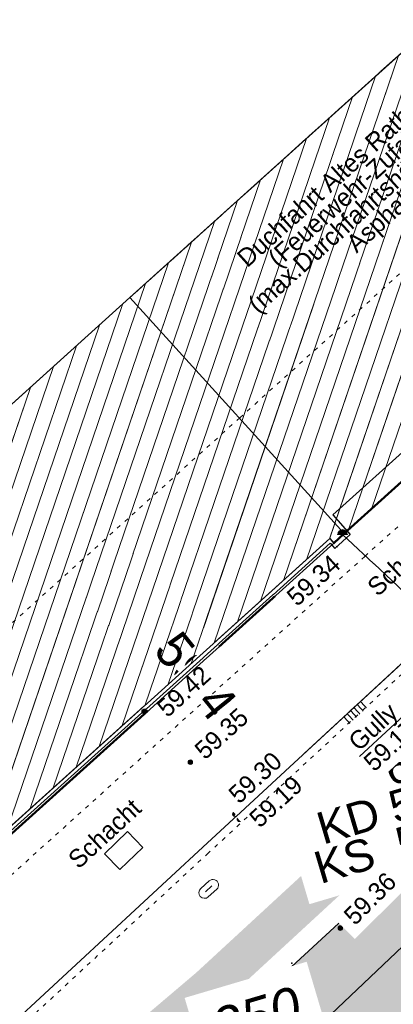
# Model space of a CAD drawing. Header units: millimetres. Extents: x 32365810 to 32368499, y 5620272 to 5622478.
# Tile 201 of 249: x 32366686.23 to 32366695.51, y 5620737.9 to 5620762.39. Entities that reach past the tile are written whole.
import ezdxf

# ---------------------------------------------------------------- set-up
doc = ezdxf.new("R2010")
doc.units = ezdxf.units.MM
for name, pattern in [('1000.100', [0]), ('1000.104', [0.225, 0.075, -0.15]), ('1000.196', [0.225, 0.075, -0.15]), ('1000.300', [0]), ('1000.325', [0]), ('1600.1047', [0]), ('1600.2028', [0]), ('1600.2305', [0.75, 0.5, 0, 0, -0.25]), ('1600.2505', [0]), ('1600.2507', [0]), ('GELTUNGSBEREICH', [8.5, 7, -1.5])]:
    doc.linetypes.add(name, pattern=pattern)
doc.layers.get('0').update_dxf_attribs({"color": 1, "linetype": 'CONTINUOUS'})
for name, color, linetype in [('_K_Fahrbahnmarkierung', 251, 'CONTINUOUS'), ('_K_Gebäude', 251, 'CONTINUOUS'), ('_K_Höhen_ gemessen (NHN)', 251, 'CONTINUOUS'), ('_K_Siedlungsflächen - Bauwerke u. Einrichtungen', 251, 'CONTINUOUS'), ('_K_Topographie_ örtl. Aufnahme', 251, 'CONTINUOUS'), ('GELTUNGSBEREICH_B', 7, 'CONTINUOUS'), ('UMGR_GELTUNGSBEREICH', 7, 'CONTINUOUS'), ('UMGR_STRASSENVERKEHRSFLÄCHE', 7, 'CONTINUOUS')]:
    doc.layers.add(name, color=color, linetype=linetype)
doc.layers.add('_K_Flurstücke_Grenzpunkte', color=251, linetype='CONTINUOUS', lineweight=50)
for name, color, linetype, transparency in [('Beschriftung Kanalbestand (AMT 66)', 7, 'CONTINUOUS', 0.75), ('Beschriftung Topographie', 7, 'CONTINUOUS', 0.75), ('EFB-_ Dachhöhen Bestandsgebäude (NHN)', 7, 'CONTINUOUS', 0.75), ('Fahrbahnmarkierung', 7, 'CONTINUOUS', 0.75), ('Flurstücke_Grenzpunkte', 11, 'CONTINUOUS', 0.75), ('Gebäude', 31, 'CONTINUOUS', 0.75), ('Höhen_ gemessen (NHN)', 7, 'CONTINUOUS', 0.75), ('Höhentexte_ gemessen (NHN)', 7, 'CONTINUOUS', 0.75), ('Leitungen Kanalbestand (AMT 66)', 7, 'CONTINUOUS', 0.75), ('Siedlungsflächen - Bauwerke u. Einrichtungen', 51, 'CONTINUOUS', 0.75), ('Stromversorgung', 7, 'CONTINUOUS', 0.75), ('Symbole Topographie', 7, 'CONTINUOUS', 0.75), ('Topgraphie_ weitere örtliche Aufnahme', 7, 'CONTINUOUS', 0.75), ('Topographie_ örtl. Aufnahme', 7, 'CONTINUOUS', 0.75), ('weitere Entwässerungsleitungen', 7, 'CONTINUOUS', 0.75)]:
    doc.layers.add(name, color=color, linetype=linetype, transparency=transparency)
doc.layers.add('STRASSENVERKEHRSFLÄCHE_FA', color=7, linetype='CONTINUOUS', true_color=0xfff5bf)
doc.styles.add('Arial', font='arial.ttf')
doc.styles.add('Beschriftung schwarz_ Stift 0.25', font='GOTHIC.TTF')
doc.styles.add('Beschriftung Topographie_ blau', font='GOTHIC.TTF')
doc.styles.add('Flurstücksnummer - K 10 700', font='ariali.ttf')
doc.styles.add('Höhe NHN_ gemessen_ schwarz', font='GOTHIC.TTF')
doc.styles.add('Kanal_ Höhe_ NHN (Deckel_Sohle)_ lila', font='GOTHIC.TTF')

# ---------------------------------------------------------------- blocks, each defined once
blk = doc.blocks.new('S1000.15')
at = {"color": 0, "lineweight": -2}
for p, q in [((-0.5, 0.05), (-0.485, 0.1)), ((0.495, 0.05), (-0.5, 0.05)), ((-0.5, -0.05), (-0.5, 0)), ((-0.5, 0), (0.5, 0)), ((-0.485, 0.1), (0.49, 0.1)), ((-0.475, 0.15), (-0.455, 0.2)), ((0.475, 0.15), (-0.475, 0.15)), ((-0.455, 0.2), (0.455, 0.2)), ((-0.43, 0.25), (-0.4, 0.3)), ((0.43, 0.25), (-0.43, 0.25)), ((-0.4, 0.3), (0.395, 0.3)), ((-0.355, 0.35), (-0.295, 0.4)), ((0.36, 0.35), (-0.355, 0.35)), ((-0.295, 0.4), (0.3, 0.4)), ((0.22, 0.45), (-0.215, 0.45)), ((0.3, 0.4), (0.22, 0.45)), ((0.395, 0.3), (0.36, 0.35)), ((0.455, 0.2), (0.43, 0.25)), ((0.49, 0.1), (0.475, 0.15)), ((0.5, 0), (0.495, 0.05)), ((0.495, -0.05), (-0.5, -0.05)), ((-0.475, -0.15), (-0.49, -0.1)), ((-0.49, -0.1), (0.485, -0.1)), ((0.475, -0.15), (-0.475, -0.15)), ((-0.43, -0.25), (-0.455, -0.2)), ((-0.455, -0.2), (0.46, -0.2)), ((0.425, -0.25), (-0.43, -0.25)), ((-0.355, -0.35), (-0.4, -0.3)), ((-0.4, -0.3), (0.395, -0.3)), ((0.345, -0.35), (-0.355, -0.35)), ((-0.205, -0.45), (-0.29, -0.4)), ((-0.29, -0.4), (0.285, -0.4)), ((0.2, -0.45), (-0.205, -0.45)), ((0.285, -0.4), (0.345, -0.35)), ((0.395, -0.3), (0.425, -0.25)), ((0.46, -0.2), (0.475, -0.15)), ((0.485, -0.1), (0.495, -0.05))]:
    blk.add_line(p, q, dxfattribs=at)
blk.add_circle((0, 0), 0.5, dxfattribs=at)
blk = doc.blocks.new('S1000.217')
at = {"color": 0, "lineweight": -2}
for p, q in [((-0.25, 0.25), (0.25, 0.25)), ((-0.19, 0), (0.19, 0)), ((0.25, -0.25), (-0.25, -0.25))]:
    blk.add_line(p, q, dxfattribs=at)
for centre, start, end in [((-0.25, 0), 90, 270), ((0.25, 0), 270, 90)]:
    blk.add_arc(centre, 0.25, start, end, dxfattribs=at)
blk = doc.blocks.new('S1000.474')
at = {"lineweight": -2}
blk.add_hatch(color=0, dxfattribs=at).paths.add_polyline_path([(-0.125, 0), (-0.120741, 0.032352), (-0.108253, 0.0625), (-0.088388, 0.088388), (-0.0625, 0.108253), (-0.032352, 0.120741), (0, 0.125), (0.032352, 0.120741), (0.0625, 0.108253), (0.088388, 0.088388), (0.108253, 0.0625), (0.120741, 0.032352), (0.125, 0), (0, 0)], flags=0)
at = {"color": 0, "lineweight": -2}
for p, q in [((-0.125, 0), (0, 0)), ((0, 0), (0.125, 0))]:
    blk.add_line(p, q, dxfattribs=at)
blk.add_arc((0, 0), 0.125, 0, 180, dxfattribs=at)
for p in [(-0.125, 0), (0, 0), (0.125, 0)]:
    blk.add_point(p, dxfattribs=at)
blk = doc.blocks.new('S1000.507', base_point=(0, -0.25))
at = {"color": 0, "lineweight": -2}
for p, q in [((-0.5, 0.25), (-0.3, 0.25)), ((-0.5, -0.25), (-0.5, 0.25)), ((-0.3, 0.25), (-0.1, 0.25)), ((-0.3, 0.25), (-0.3, -0.25)), ((-0.1, 0.25), (0.1, 0.25)), ((-0.1, 0.25), (-0.1, -0.25)), ((0.1, 0.25), (0.3, 0.25)), ((0.1, 0.25), (0.1, -0.25)), ((0.3, 0.25), (0.5, 0.25)), ((0.3, 0.25), (0.3, -0.25)), ((0.5, 0.25), (0.5, -0.25)), ((-0.3, -0.25), (-0.5, -0.25)), ((-0.1, -0.25), (-0.3, -0.25)), ((0.1, -0.25), (-0.1, -0.25)), ((0.3, -0.25), (0.1, -0.25)), ((0.5, -0.25), (0.3, -0.25))]:
    blk.add_line(p, q, dxfattribs=at)
blk = doc.blocks.new('O92')
at = {"layer": 'Gebäude', "color": 7, "linetype": '1600.2507', "lineweight": 18}
for p, q in [((32366198.538, 5622121.696), (32366189.143, 5622113.221)), ((32366203.863, 5622115.823), (32366198.538, 5622121.696)), ((32366194.469, 5622107.35), (32366203.863, 5622115.823)), ((32366189.143, 5622113.221), (32366194.469, 5622107.35))]:
    blk.add_line(p, q, dxfattribs=at)
blk = doc.blocks.new('O466')
at = {"layer": 'Gebäude', "color": 7, "linetype": '1600.2305', "lineweight": 18}
blk.add_line((32366189.143, 5622113.221), (32366198.538, 5622121.696), dxfattribs=at)
blk = doc.blocks.new('O508')
at = {"layer": 'Gebäude', "color": 7, "linetype": '1600.2305', "lineweight": 18}
blk.add_line((32366203.863, 5622115.823), (32366194.469, 5622107.35), dxfattribs=at)
blk = doc.blocks.new('O1014')
at = {"layer": 'Flurstücke_Grenzpunkte', "color": 7, "linetype": '1600.2028', "lineweight": 35}
for p, q in [((32366194.469, 5622107.35), (32366203.863, 5622115.823)), ((32366194.209, 5622107.115), (32366194.469, 5622107.35)), ((32366182.496, 5622096.55), (32366194.209, 5622107.115))]:
    blk.add_line(p, q, dxfattribs=at)
blk = doc.blocks.new('O1587')
at = {"layer": 'Flurstücke_Grenzpunkte', "color": 7, "linetype": '1600.2028', "lineweight": 35}
for p, q in [((32366194.469, 5622107.35), (32366203.863, 5622115.823)), ((32366194.209, 5622107.115), (32366194.469, 5622107.35)), ((32366182.496, 5622096.55), (32366194.209, 5622107.115))]:
    blk.add_line(p, q, dxfattribs=at)
at = {"layer": 'Flurstücke_Grenzpunkte', "color": 7, "lineweight": 18, "insert": (32366192.426814, 5622094.874134), "char_height": 0.95, "attachment_point": 8, "rotation": 16.5125223, "line_spacing_factor": 0.69, "style": 'Flurstücksnummer - K 10 700', "bg_fill": 2}
blk.add_mtext('250', dxfattribs=at)
blk = doc.blocks.new('O2545')
at = {"layer": 'Gebäude', "color": 7, "linetype": '1600.2505', "lineweight": 18}
for p, q in [((32366198.538, 5622121.696), (32366189.143, 5622113.221)), ((32366194.469, 5622107.35), (32366203.863, 5622115.823)), ((32366189.143, 5622113.221), (32366182.136, 5622106.9)), ((32366182.396, 5622096.662), (32366194.11, 5622107.227)), ((32366194.11, 5622107.227), (32366194.209, 5622107.115)), ((32366194.209, 5622107.115), (32366194.469, 5622107.35))]:
    blk.add_line(p, q, dxfattribs=at)
blk = doc.blocks.new('*X1198')
at = {"color": 253, "linetype": '1600.1047', "lineweight": 18, "true_color": 0xb2b2b2}
for p, q in [((32366193.526352, 5622106.7006), (32366201.936114, 5622131.388532)), ((32366194.098201, 5622107.216358), (32366202.178255, 5622130.936389)), ((32366194.571323, 5622107.442291), (32366202.420396, 5622130.484246)), ((32366195.143185, 5622107.958087), (32366202.662537, 5622130.032103)), ((32366192.954502, 5622106.184843), (32366198.105303, 5622121.305674)), ((32366192.382653, 5622105.669085), (32366197.533408, 5622120.789782)), ((32366191.810804, 5622105.153327), (32366196.961513, 5622120.273889)), ((32366191.238955, 5622104.63757), (32366196.389618, 5622119.757997)), ((32366190.667106, 5622104.121812), (32366195.817723, 5622119.242104)), ((32366190.095257, 5622103.606054), (32366195.245828, 5622118.726212)), ((32366189.523408, 5622103.090296), (32366194.673933, 5622118.210319)), ((32366188.951559, 5622102.574539), (32366194.102038, 5622117.694427)), ((32366188.37971, 5622102.058781), (32366193.530143, 5622117.178534)), ((32366187.807861, 5622101.543023), (32366192.958248, 5622116.662642)), ((32366187.236011, 5622101.027266), (32366192.386353, 5622116.146749)), ((32366186.664162, 5622100.511508), (32366191.814457, 5622115.630857)), ((32366186.092313, 5622099.99575), (32366191.242562, 5622115.114964)), ((32366185.520464, 5622099.479993), (32366190.670667, 5622114.599071)), ((32366184.948615, 5622098.964235), (32366190.098772, 5622114.083179)), ((32366184.376766, 5622098.448477), (32366189.526877, 5622113.567286)), ((32366183.804917, 5622097.932719), (32366188.95498, 5622113.051388)), ((32366183.233068, 5622097.416962), (32366188.383079, 5622112.535477)), ((32366182.661219, 5622096.901204), (32366187.811178, 5622112.019566)), ((32366181.990157, 5622096.094196), (32366187.239276, 5622111.503655)), ((32366181.517257, 5622095.868916), (32366186.667375, 5622110.987744))]:
    blk.add_line(p, q, dxfattribs=at)

msp = doc.modelspace()

# ---------------------------------------------------------------- hatches: boundary and pattern name
at = {"layer": 'STRASSENVERKEHRSFLÄCHE_FA', "true_color": 0xffd24a}
h = msp.add_hatch(color=41, dxfattribs=at)
h.paths.add_polyline_path([(32366700.812, 5620642.637), (32366709.343, 5620645.3), (32366744.935, 5620656.407), (32366800.844, 5620673.855), (32366814.238, 5620678.035), (32366812.525, 5620684.489), (32366790.959, 5620765.764), (32366786.667, 5620779.054), (32366782.414, 5620794.243), (32366771.602, 5620788.163), (32366758.559, 5620780.941), (32366707.208, 5620751.956), (32366691.608, 5620737.561), (32366678.051, 5620726.047), (32366655.3, 5620707.965), (32366642.99, 5620700.236), (32366635.313, 5620695.501)], flags=0)
edge = h.paths.add_edge_path(flags=0)
edge.add_line((32366743.171, 5620661.733), (32366743.725, 5620660.059))
edge.add_line((32366743.725, 5620660.059), (32366743.458, 5620659.979))
edge.add_line((32366743.458, 5620659.979), (32366724.425, 5620654.23))
edge.add_line((32366724.425, 5620654.23), (32366712.306, 5620650.509))
edge.add_line((32366712.306, 5620650.509), (32366710.876, 5620650.047))
edge.add_line((32366710.876, 5620650.047), (32366706.05, 5620648.579))
edge.add_arc((32366704.003, 5620654.956), 6.698, 283.318, 287.7972, ccw=False)
edge.add_line((32366705.546, 5620648.438), (32366698.424, 5620654.325))
edge.add_line((32366698.424, 5620654.325), (32366697.04, 5620655.473))
edge.add_line((32366697.04, 5620655.473), (32366693.205, 5620658.654))
edge.add_line((32366693.205, 5620658.654), (32366688.766, 5620662.336))
edge.add_line((32366688.766, 5620662.336), (32366681.071, 5620668.621))
edge.add_line((32366681.071, 5620668.621), (32366678.012, 5620671.146))
edge.add_line((32366678.012, 5620671.146), (32366674.951, 5620673.67))
edge.add_line((32366674.951, 5620673.67), (32366671.86, 5620676.22))
edge.add_line((32366671.86, 5620676.22), (32366667.729, 5620679.629))
edge.add_line((32366667.729, 5620679.629), (32366654.864, 5620689.785))
edge.add_line((32366654.864, 5620689.785), (32366649.894, 5620695.982))
edge.add_line((32366649.894, 5620695.982), (32366658.967, 5620703.306))
edge.add_line((32366658.967, 5620703.306), (32366659.344, 5620702.84))
edge.add_line((32366659.344, 5620702.84), (32366668.389, 5620710.034))
edge.add_line((32366668.389, 5620710.034), (32366674.395, 5620714.748))
edge.add_line((32366674.395, 5620714.748), (32366678.887, 5620718.272))
edge.add_line((32366678.887, 5620718.272), (32366679.916, 5620719.08))
edge.add_line((32366679.916, 5620719.08), (32366682.406, 5620721.072))
edge.add_line((32366682.406, 5620721.072), (32366687.066, 5620724.769))
edge.add_line((32366687.066, 5620724.769), (32366692.104, 5620728.954))
edge.add_line((32366692.104, 5620728.954), (32366695.975, 5620732.09))
edge.add_line((32366695.975, 5620732.09), (32366701.909, 5620736.897))
edge.add_line((32366701.909, 5620736.897), (32366705.598, 5620739.886))
edge.add_line((32366705.598, 5620739.886), (32366707.114, 5620741.114))
edge.add_line((32366707.114, 5620741.114), (32366709.678, 5620743.191))
edge.add_line((32366709.678, 5620743.191), (32366711.231, 5620744.449))
edge.add_line((32366711.231, 5620744.449), (32366709.901, 5620746.78))
edge.add_line((32366709.901, 5620746.78), (32366714.041, 5620748.991))
edge.add_line((32366714.041, 5620748.991), (32366720.118, 5620752.237))
edge.add_line((32366720.118, 5620752.237), (32366735.266, 5620760.328))
edge.add_line((32366735.266, 5620760.328), (32366742.576, 5620764.232))
edge.add_line((32366742.576, 5620764.232), (32366745.667, 5620765.883))
edge.add_line((32366745.667, 5620765.883), (32366748.389, 5620767.337))
edge.add_line((32366748.389, 5620767.337), (32366756.702, 5620771.881))
edge.add_line((32366756.702, 5620771.881), (32366764.579, 5620776.187))
edge.add_line((32366764.579, 5620776.187), (32366766.33, 5620772.553))
edge.add_line((32366766.33, 5620772.553), (32366774.371, 5620775.593))
edge.add_line((32366774.371, 5620775.593), (32366779.279, 5620762.41))
edge.add_line((32366779.279, 5620762.41), (32366782.33, 5620749.774))
edge.add_line((32366782.33, 5620749.774), (32366791.82, 5620710.458))
edge.add_line((32366791.82, 5620710.458), (32366791.885, 5620710.186))
edge.add_line((32366791.885, 5620710.186), (32366793.466, 5620703.78))
edge.add_line((32366793.466, 5620703.78), (32366795.233, 5620696.617))
edge.add_line((32366795.233, 5620696.617), (32366799.353, 5620680.172))
edge.add_line((32366799.353, 5620680.172), (32366785.793, 5620675.727))
edge.add_line((32366785.793, 5620675.727), (32366779.86, 5620673.837))
edge.add_line((32366779.86, 5620673.837), (32366773.881, 5620671.894))
edge.add_line((32366773.881, 5620671.894), (32366767.913, 5620669.955))
edge.add_line((32366767.913, 5620669.955), (32366743.171, 5620661.733))

# ---------------------------------------------------------------- linework, layer by layer
at = {"layer": '_K_Fahrbahnmarkierung'}
msp.add_point((32366692.993, 5620738.919), dxfattribs=at)
at = {"layer": '_K_Flurstücke_Grenzpunkte', "linetype": '1600.2028', "lineweight": 35}
for p, q in [((32366694.294, 5620749.604), (32366703.688, 5620758.077)), ((32366694.034, 5620749.369), (32366694.294, 5620749.604)), ((32366682.321, 5620738.804), (32366694.034, 5620749.369))]:
    msp.add_line(p, q, dxfattribs=at)
at = {"layer": '_K_Flurstücke_Grenzpunkte', "linetype": '1600.2028'}
msp.add_lwpolyline([(32366655.837, 5620715.706), (32366670.241, 5620726.406), (32366669.57, 5620727.302), (32366669.851, 5620727.556), (32366677.54, 5620734.491), (32366678.095, 5620734.993), (32366681.765, 5620738.303), (32366682.321, 5620738.804), (32366694.034, 5620749.369), (32366694.294, 5620749.604), (32366703.688, 5620758.077), (32366704.44, 5620757.247), (32366709.722, 5620761.031), (32366704.091, 5620769.292)], dxfattribs=at)
at = {"layer": '_K_Gebäude', "linetype": '1600.2507', "lineweight": 18}
msp.add_line((32366688.968, 5620755.475), (32366694.294, 5620749.604), dxfattribs=at)
at = {"layer": '_K_Gebäude', "linetype": '1600.2505', "lineweight": -2}
for points in [[(32366655.837, 5620715.706), (32366670.241, 5620726.406), (32366669.57, 5620727.302), (32366669.851, 5620727.556), (32366669.751, 5620727.668), (32366677.439, 5620734.602), (32366677.54, 5620734.491), (32366678.095, 5620734.993), (32366677.995, 5620735.104), (32366681.665, 5620738.414), (32366681.765, 5620738.303), (32366682.321, 5620738.804), (32366682.221, 5620738.916), (32366693.935, 5620749.481), (32366694.034, 5620749.369), (32366694.294, 5620749.604), (32366703.688, 5620758.077), (32366704.44, 5620757.247), (32366709.722, 5620761.031), (32366704.091, 5620769.292)], [(32366698.363, 5620763.95), (32366688.968, 5620755.475), (32366681.961, 5620749.154), (32366669.486, 5620762.966)]]:
    msp.add_lwpolyline(points, dxfattribs=at)
at = {"layer": '_K_Gebäude', "linetype": '1600.2305', "lineweight": 18}
msp.add_lwpolyline([(32366698.363, 5620763.95), (32366688.968, 5620755.475), (32366698.363, 5620763.95), (32366703.688, 5620758.077)], dxfattribs=at)
msp.add_lwpolyline([(32366703.688, 5620758.077), (32366694.294, 5620749.604)], close=True, dxfattribs=at)
at = {"layer": '_K_Siedlungsflächen - Bauwerke u. Einrichtungen', "linetype": '1600.1047', "lineweight": 18}
for p, q in [((32366693.352, 5620748.954), (32366701.762, 5620773.642)), ((32366693.924, 5620749.47), (32366702.004, 5620773.19)), ((32366694.397, 5620749.696), (32366702.246, 5620772.738)), ((32366694.969, 5620750.212), (32366702.488, 5620772.286)), ((32366692.78, 5620748.439), (32366697.931, 5620763.559)), ((32366692.208, 5620747.923), (32366697.359, 5620763.043)), ((32366691.636, 5620747.407), (32366696.787, 5620762.528)), ((32366691.064, 5620746.891), (32366696.215, 5620762.012)), ((32366690.493, 5620746.375), (32366695.643, 5620761.496)), ((32366689.921, 5620745.86), (32366695.071, 5620760.98)), ((32366689.349, 5620745.344), (32366694.499, 5620760.464)), ((32366688.777, 5620744.828), (32366693.927, 5620759.948)), ((32366688.205, 5620744.312), (32366693.356, 5620759.432)), ((32366687.633, 5620743.797), (32366692.784, 5620758.916)), ((32366687.061, 5620743.281), (32366692.212, 5620758.4)), ((32366686.49, 5620742.765), (32366691.64, 5620757.885)), ((32366685.918, 5620742.249), (32366691.068, 5620757.369)), ((32366685.346, 5620741.734), (32366690.496, 5620756.853)), ((32366684.774, 5620741.218), (32366689.924, 5620756.337)), ((32366684.202, 5620740.702), (32366689.352, 5620755.821)), ((32366683.63, 5620740.186), (32366688.78, 5620755.305)), ((32366683.058, 5620739.671), (32366688.209, 5620754.789)), ((32366682.487, 5620739.155), (32366687.637, 5620754.273)), ((32366681.816, 5620738.348), (32366687.065, 5620753.757)), ((32366681.343, 5620738.123), (32366686.493, 5620753.241))]:
    msp.add_line(p, q, dxfattribs=at)
at = {"layer": '_K_Topographie_ örtl. Aufnahme', "linetype": '1000.100'}
msp.add_lwpolyline([(32366697.983, 5620748.474), (32366690.778, 5620741.806), (32366686.055, 5620737.427)], dxfattribs=at)
at = {"layer": '_K_Topographie_ örtl. Aufnahme', "linetype": '1000.104'}
msp.add_lwpolyline([(32366698.119, 5620748.326), (32366690.914, 5620741.659), (32366686.192, 5620737.281)], dxfattribs=at)
at = {"layer": '_K_Topographie_ örtl. Aufnahme', "linetype": '1000.100'}
msp.add_lwpolyline([(32366689.288, 5620741.802), (32366688.716, 5620741.247), (32366688.338, 5620741.637), (32366688.91, 5620742.192)], close=True, dxfattribs=at)
msp.add_lwpolyline([(32366683.131, 5620724.976, 0.005013), (32366688.74, 5620730.003, 0.018994), (32366692.354, 5620733.239, 0.008899), (32366698.742, 5620739.635)], format="xyb", dxfattribs=at)
at = {"layer": '_K_Topographie_ örtl. Aufnahme', "linetype": '1000.104'}
msp.add_lwpolyline([(32366688.609, 5620730.154, 0.019013), (32366692.216, 5620733.382, 0.0089), (32366698.599, 5620739.774)], format="xyb", dxfattribs=at)
at = {"layer": 'Fahrbahnmarkierung', "color": 7, "true_color": 0xffffff}
msp.add_point((32366692.993, 5620738.919, 59.354), dxfattribs=at)
at = {"layer": 'GELTUNGSBEREICH_B', "linetype": 'GELTUNGSBEREICH', "ltscale": 0.5, "const_width": 1, "flags": 128}
msp.add_lwpolyline([(32366700.6, 5620641.524), (32366709.641, 5620644.345), (32366745.233, 5620655.452), (32366801.142, 5620672.901), (32366815.45, 5620677.366), (32366813.492, 5620684.746), (32366791.918, 5620766.046), (32366787.625, 5620779.343), (32366783.034, 5620795.739), (32366771.115, 5620789.036), (32366758.071, 5620781.813), (32366706.615, 5620752.77), (32366690.945, 5620738.31), (32366677.416, 5620726.82), (32366654.721, 5620708.782), (32366642.462, 5620701.085), (32366633.585, 5620695.611)], close=True, dxfattribs=at)
at = {"layer": 'Topographie_ örtl. Aufnahme', "color": 7, "lineweight": 18}
msp.add_point((32366695.411, 5620751.336, 59.357), dxfattribs=at)
at = {"layer": 'UMGR_GELTUNGSBEREICH'}
msp.add_lwpolyline([(32366700.812, 5620642.637), (32366709.343, 5620645.3), (32366744.935, 5620656.407), (32366800.844, 5620673.855), (32366814.238, 5620678.035), (32366812.525, 5620684.489), (32366790.959, 5620765.764), (32366786.667, 5620779.054), (32366782.414, 5620794.243), (32366771.602, 5620788.163), (32366758.559, 5620780.941), (32366707.208, 5620751.956), (32366691.608, 5620737.561), (32366678.051, 5620726.047), (32366655.3, 5620707.965), (32366642.99, 5620700.236), (32366635.313, 5620695.501)], close=True, dxfattribs=at)
at = {"layer": 'UMGR_STRASSENVERKEHRSFLÄCHE'}
msp.add_lwpolyline([(32366700.812, 5620642.637), (32366709.343, 5620645.3), (32366744.935, 5620656.407), (32366800.844, 5620673.855), (32366814.238, 5620678.035), (32366812.525, 5620684.489), (32366790.959, 5620765.764), (32366786.667, 5620779.054), (32366782.414, 5620794.243), (32366771.602, 5620788.163), (32366758.559, 5620780.941), (32366707.208, 5620751.956), (32366691.608, 5620737.561), (32366678.051, 5620726.047), (32366655.3, 5620707.965), (32366642.99, 5620700.236), (32366635.313, 5620695.501), (32366700.812, 5620642.637)], close=True, dxfattribs=at)

# ---------------------------------------------------------------- block references
at = {"layer": '_K_Höhen_ gemessen (NHN)', "xscale": 0.1125, "yscale": 0.1125, "zscale": 0.1125}
msp.add_blockref('S1000.15', (32366689.326, 5620745.178), dxfattribs=at)
at = {"layer": 'Höhen_ gemessen (NHN)', "color": 7, "lineweight": 18, "xscale": 0.1125, "yscale": 0.1125, "zscale": 0.1125}
for p in [(32366689.326, 5620745.178, 59.423), (32366690.468, 5620743.919, 59.346), (32366691.576, 5620742.625, 59.304), (32366691.689, 5620742.498, 59.192), (32366694.196, 5620739.794, 59.363)]:
    msp.add_blockref('S1000.15', p, dxfattribs=at)
at = {"layer": 'Stromversorgung', "color": 7, "lineweight": 18, "xscale": 0.9375, "yscale": 0.9375, "zscale": 0.9375}
msp.add_blockref('S1000.474', (32366694.25, 5620749.586, 68.624), dxfattribs=at)
at = {"layer": 'Symbole Topographie', "color": 7, "lineweight": 18, "xscale": 0.5625, "yscale": 0.5625, "zscale": 0.5625, "rotation": 42.01957990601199}
msp.add_blockref('S1000.217', (32366690.925, 5620740.769, 59.269), dxfattribs=at)
at = {"layer": 'Topographie_ örtl. Aufnahme', "color": 7, "lineweight": 18, "xscale": 0.1125, "yscale": 0.1125, "zscale": 0.1125}
msp.add_blockref('S1000.15', (32366694.058, 5620749.238, 59.337), dxfattribs=at)
at = {"layer": 'weitere Entwässerungsleitungen', "color": 7, "lineweight": 18, "xscale": 0.5625, "yscale": 0.5625, "zscale": 0.5625, "rotation": 222.781212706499}
msp.add_blockref('S1000.507', (32366694.49, 5620745.241, 59.173), dxfattribs=at)

# ---------------------------------------------------------------- next in the draw order: texts
at = {"layer": '_K_Höhen_ gemessen (NHN)', "insert": (32366690.461, 5620745.51), "char_height": 0.9, "width": 6.48035, "attachment_point": 8, "rotation": 308.8633, "line_spacing_factor": 0.69, "style": 'Höhe NHN_ gemessen_ schwarz', "bg_fill": 2}
msp.add_mtext('59.42', dxfattribs=at)
at = {"layer": 'Beschriftung Kanalbestand (AMT 66)', "color": 251, "lineweight": 25, "insert": (32366695.885, 5620742.905, 59.23), "char_height": 0.8, "attachment_point": 5, "rotation": 16.5125, "line_spacing_factor": 0.69, "style": 'Arial', "bg_fill": 2}
msp.add_mtext('    632\\PKD 59.25\\PKS  55.52*', dxfattribs=at)
at = {"layer": 'Beschriftung Topographie', "color": 7, "lineweight": 25, "insert": (32366694.721, 5620757.929), "char_height": 0.45, "attachment_point": 5, "rotation": 42.0529, "line_spacing_factor": 0.69, "style": 'Beschriftung schwarz_ Stift 0.25', "bg_fill": 2}
msp.add_mtext('Duchfahrt Altes Rathaus\\P(Feuerwehr-Zufahrt)\\P(max.Durchfahrtshöhe 3,4m)\\PAsphalt', dxfattribs=at)
at = {"layer": 'Beschriftung Topographie', "color": 142, "lineweight": 25, "true_color": 0x0087cd, "char_height": 0.45, "attachment_point": 5, "rotation": 42.7812, "line_spacing_factor": 0.69, "style": 'Beschriftung Topographie_ blau', "bg_fill": 2}
for insert in [(32366695.774, 5620748.92), (32366688.338, 5620742.144)]:
    msp.add_mtext('Schacht', dxfattribs=dict(at, insert=insert))
at = {"layer": 'Höhentexte_ gemessen (NHN)', "color": 7, "lineweight": 25, "insert": (32366693.938, 5620749.117, 59.337), "char_height": 0.45, "attachment_point": 3, "rotation": 42.0224, "line_spacing_factor": 0.69, "style": 'Höhe NHN_ gemessen_ schwarz', "bg_fill": 2}
msp.add_mtext('59.34', dxfattribs=at)

# ---------------------------------------------------------------- next in the draw order: block references
at = {"layer": 'Gebäude', "color": 7, "true_color": 0xffffff}
for name in ['O92', 'O466', 'O508']:
    msp.add_blockref(name, (499.825, -1357.746), dxfattribs=at)

# ---------------------------------------------------------------- next in the draw order: texts
at = {"layer": 'Höhentexte_ gemessen (NHN)', "color": 7, "lineweight": 25, "char_height": 0.45, "attachment_point": 8, "line_spacing_factor": 0.69, "style": 'Höhe NHN_ gemessen_ schwarz', "bg_fill": 2}
for s, insert, rotation in [('59.42', (32366690.461, 5620745.51, 59.423), 42.0477), ('59.36', (32366695.095, 5620740.367, 59.363), 45.0019)]:
    msp.add_mtext(s, dxfattribs=dict(at, insert=insert, rotation=rotation))
at = {"layer": 'weitere Entwässerungsleitungen', "color": 200, "lineweight": 25, "true_color": 0xd600ff, "insert": (32366695.222, 5620744.57, 59.149), "char_height": 0.45, "attachment_point": 5, "rotation": 42.7812, "line_spacing_factor": 0.69, "style": 'Kanal_ Höhe_ NHN (Deckel_Sohle)_ lila', "bg_fill": 2}
msp.add_mtext('\\SGully/59.17;', dxfattribs=at)

# ---------------------------------------------------------------- next in the draw order: texts
at = {"layer": 'Höhentexte_ gemessen (NHN)', "color": 7, "lineweight": 25, "insert": (32366691.394, 5620744.46, 59.346), "char_height": 0.45, "attachment_point": 8, "rotation": 42.0477, "line_spacing_factor": 0.69, "style": 'Höhe NHN_ gemessen_ schwarz', "bg_fill": 2}
msp.add_mtext('59.35', dxfattribs=at)

# ---------------------------------------------------------------- next in the draw order: texts
at = {"layer": 'Höhentexte_ gemessen (NHN)', "color": 7, "lineweight": 25, "insert": (32366692.236, 5620743.369, 59.304), "char_height": 0.45, "attachment_point": 8, "rotation": 42.7812, "line_spacing_factor": 0.69, "style": 'Höhe NHN_ gemessen_ schwarz', "bg_fill": 2}
msp.add_mtext('59.30', dxfattribs=at)

# ---------------------------------------------------------------- next in the draw order: texts
at = {"layer": 'Höhentexte_ gemessen (NHN)', "color": 7, "lineweight": 25, "insert": (32366692.75, 5620742.77, 59.192), "char_height": 0.45, "attachment_point": 8, "rotation": 42.7812, "line_spacing_factor": 0.69, "style": 'Höhe NHN_ gemessen_ schwarz', "bg_fill": 2}
msp.add_mtext('59.19', dxfattribs=at)

# ---------------------------------------------------------------- next in the draw order: block references
at = {"layer": 'Flurstücke_Grenzpunkte', "color": 7, "true_color": 0xffffff}
msp.add_blockref('O1014', (499.825, -1357.746), dxfattribs=at)

# ---------------------------------------------------------------- next in the draw order: block references
msp.add_blockref('O1587', (499.825, -1357.746), dxfattribs=at)

# ---------------------------------------------------------------- next in the draw order: block references
at = {"layer": 'Gebäude', "color": 7, "true_color": 0xffffff}
msp.add_blockref('O2545', (499.825, -1357.746), dxfattribs=at)

# ---------------------------------------------------------------- next in the draw order: linework, layer by layer
at = {"layer": 'EFB-_ Dachhöhen Bestandsgebäude (NHN)', "color": 7, "linetype": '1000.196', "lineweight": 25}
for p, q in [((32366691.696, 5620752.484), (32366704.119, 5620763.689)), ((32366694.804, 5620749.039), (32366704.539, 5620757.819)), ((32366691.696, 5620752.484), (32366667.252, 5620730.437)), ((32366694.804, 5620749.039), (32366670.36, 5620726.991))]:
    msp.add_line(p, q, dxfattribs=at)
at = {"layer": 'Leitungen Kanalbestand (AMT 66)', "color": 200, "linetype": '1000.300', "lineweight": 25, "true_color": 0xd600ff}
msp.add_line((32366683.93, 5620728.14, 59.399), (32366699.881, 5620743.268, 59.254), dxfattribs=at)
at = {"layer": 'Stromversorgung', "color": 7, "linetype": '1000.325', "lineweight": 18}
msp.add_line((32366694.25, 5620749.586, 68.624), (32366705.043, 5620739.446, 68.578), dxfattribs=at)
at = {"layer": 'Topgraphie_ weitere örtliche Aufnahme', "color": 142, "linetype": '1000.104', "lineweight": 25, "true_color": 0x0087cd}
for p, q in [((32366698.119, 5620748.326), (32366690.914, 5620741.659)), ((32366690.914, 5620741.659), (32366686.192, 5620737.281))]:
    msp.add_line(p, q, dxfattribs=at)
msp.add_arc((32366515.882, 5620915.878), 253.768, 314.01612, 316.05576, dxfattribs=at)
at = {"layer": 'Topographie_ örtl. Aufnahme', "color": 142, "linetype": '1000.100', "lineweight": 25, "true_color": 0x0087cd}
for p, q in [((32366694.007, 5620750.071, 59.377), (32366696.314, 5620752.149, 59.344)), ((32366694.007, 5620750.071, 59.377), (32366694.444, 5620749.585, 59.352)), ((32366694.058, 5620749.238, 59.337), (32366694.444, 5620749.585, 59.352)), ((32366685.747, 5620741.979, 59.44), (32366693.944, 5620749.365, 59.381)), ((32366693.944, 5620749.365, 59.381), (32366694.058, 5620749.238, 59.337)), ((32366697.983, 5620748.474, 59.167), (32366690.778, 5620741.806, 59.178)), ((32366688.338, 5620741.637, 59.346), (32366688.91, 5620742.192, 59.338)), ((32366688.91, 5620742.192, 59.338), (32366689.288, 5620741.802, 59.319)), ((32366686.055, 5620737.427, 59.209), (32366690.778, 5620741.806, 59.178)), ((32366689.288, 5620741.802, 59.319), (32366688.716, 5620741.247, 59.334)), ((32366688.716, 5620741.247, 59.334), (32366688.338, 5620741.637, 59.346))]:
    msp.add_line(p, q, dxfattribs=at)

# ---------------------------------------------------------------- next in the draw order: block references
at = {"layer": 'Siedlungsflächen - Bauwerke u. Einrichtungen', "color": 7, "true_color": 0xffffff}
msp.add_blockref('*X1198', (499.825, -1357.746), dxfattribs=at)

doc.saveas('drawing.dxf')
